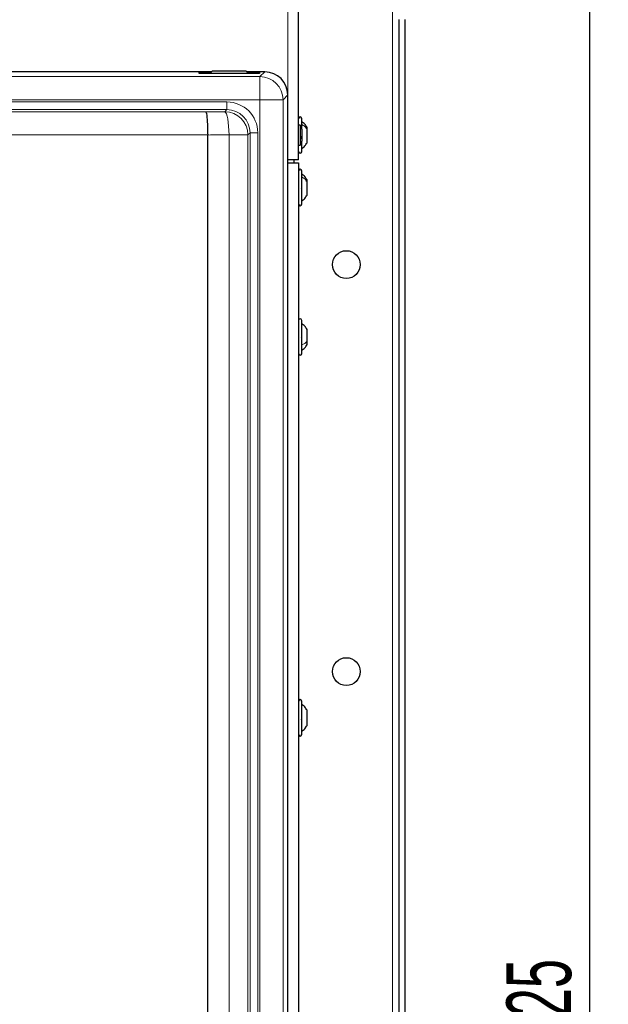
# Paper-space layout 'Blatt3' of a CAD drawing. Header units: millimetres. Extents: x 5 to 418, y 2 to 292.
# Tile 45 of 100: x 121 to 152, y 164 to 218. Entities that reach past the tile are written whole.
import ezdxf

# ---------------------------------------------------------------- set-up
doc = ezdxf.new("R2010")
doc.units = ezdxf.units.MM
doc.layers.add('SLD-0', color=7, linetype='Continuous')
doc.styles.add('SLDTEXTSTYLE0', font='TXT', dxfattribs={"width": 0.605})
doc.dimstyles.new('SLDDIMSTYLE0', dxfattribs={"dimtxt": 3.5, "dimasz": 3.302, "dimexe": 0, "dimexo": 0.0625, "dimgap": 0.875, "dimtad": 1, "dimdec": 0, "dimlfac": 6, "dimrnd": 1e-09, "dimzin": 12, "dimdsep": 46, "dimtxsty": 'SLDTEXTSTYLE0', "dimsah": 1, "dimcen": 0.09, "dimadec": 0, "dimazin": 3, "dimtfac": 1, "dimtofl": 0, "dimtmove": 0, "dimatfit": 3, "dimfxl": 1, "dimfrac": 2, "dimtolj": 1, "dimtzin": 12, "dimarcsym": 0})

# ---------------------------------------------------------------- blocks, each defined once
blk = doc.blocks.new('_D_16')
at = {"layer": 'SLD-0', "color": 7}
for p, q in [((140.708, 251.341), (152.375, 251.341)), ((151.375, 80.527), (151.375, 251.341)), ((124.53, 80.527), (152.375, 80.527))]:
    blk.add_line(p, q, dxfattribs=at)
for points in [[(151.375, 251.341), (150.867, 248.039), (151.883, 248.039)], [(151.375, 80.527), (151.883, 83.829), (150.867, 83.829)]]:
    blk.add_solid(points, dxfattribs=at)
at = {"layer": 'SLD-0', "color": 7, "insert": (146.863, 160.587), "char_height": 3.5, "attachment_point": 1, "rotation": 90, "style": 'SLDTEXTSTYLE0'}
blk.add_mtext('1025', dxfattribs=at)

psp = doc.layouts.new('Blatt3')

# ---------------------------------------------------------------- linework, layer by layer
at = {"color": 7, "linetype": 'Continuous', "lineweight": 18}
for p, q in [((140.7085, 251.3413), (140.7085, 92.1746)), ((135.0418, 210.0913), (135.0418, 241.3413)), ((109.1097, 214.5837), (133.5359, 214.5837)), ((130.5418, 214.767), (130.5418, 214.802)), ((133.2085, 214.767), (133.2085, 214.802)), ((133.5359, 214.5837), (133.7935, 214.8413)), ((133.5359, 213.3354), (133.5359, 214.5837)), ((135.0418, 213.593), (134.7842, 213.3354)), ((133.5359, 213.3354), (54.881, 213.3354)), ((56.666, 213.2148), (131.751, 213.2148)), ((131.751, 212.7987), (131.751, 213.2148)), ((133.5359, 213.3354), (134.7842, 213.3354)), ((133.5359, 127.3413), (133.5359, 213.3354)), ((134.7842, 213.3354), (134.7842, 127.3413)), ((131.751, 212.7987), (56.666, 212.7987)), ((57.814, 212.6771), (130.6029, 212.6771)), ((131.6389, 212.6867), (131.751, 212.7987)), ((130.7085, 211.4288), (57.7085, 211.4288)), ((131.8623, 134.2373), (131.8623, 211.4384)), ((132.8872, 211.4384), (131.8623, 211.4384)), ((132.9993, 211.5505), (132.8872, 211.4384)), ((132.8872, 211.4384), (132.8872, 134.2373)), ((132.9993, 134.1301), (132.9993, 211.5505)), ((132.9993, 211.5505), (133.4154, 211.5505)), ((133.4154, 211.5505), (133.4154, 134.1301)), ((135.0418, 149.9246), (135.0418, 209.9246))]:
    psp.add_line(p, q, dxfattribs=at)
at = {"color": 7, "linetype": 'Continuous', "lineweight": 25}
for p, q in [((135.6251, 210.0913), (135.6251, 241.3413)), ((141.0418, 217.6708), (141.0418, 147.5117)), ((141.3751, 217.6708), (141.3751, 147.5117)), ((130.9251, 214.8413), (113.0418, 214.8413)), ((130.8858, 214.802), (130.5418, 214.802)), ((130.5418, 214.767), (133.2085, 214.767)), ((130.9585, 214.8746), (130.8509, 214.767)), ((132.7918, 214.8746), (130.9585, 214.8746)), ((132.8994, 214.767), (132.7918, 214.8746)), ((133.7935, 214.8413), (132.8251, 214.8413)), ((133.2085, 214.802), (132.8644, 214.802)), ((135.0418, 159.0079), (135.0418, 213.593)), ((135.7085, 211.9688), (135.6251, 211.9688)), ((135.7085, 211.9688), (135.7085, 211.5485)), ((135.7918, 211.7489), (135.7918, 212.3246)), ((136.0835, 211.7507), (136.0835, 211.8371)), ((130.7085, 211.4279), (130.7085, 211.4288)), ((130.7085, 134.0833), (130.7085, 211.4279)), ((135.7085, 211.5485), (135.7085, 210.8804)), ((135.7918, 211.7483), (135.7918, 211.4983)), ((135.7918, 211.4983), (135.7918, 211.1009)), ((136.0835, 211.0121), (136.0835, 211.7507)), ((135.6251, 210.8804), (135.7085, 210.8804)), ((135.7918, 210.5246), (135.7918, 211.1009)), ((135.6251, 210.0913), (135.0418, 210.0913)), ((135.0418, 209.9246), (135.6251, 209.9246)), ((135.3751, 210.0913), (135.3751, 209.9246)), ((135.6251, 209.9246), (135.6251, 149.9246)), ((135.7918, 207.6913), (135.7918, 209.4913)), ((136.0835, 208.9133), (136.0835, 209.0038)), ((136.0835, 208.1788), (136.0835, 208.9133)), ((135.7918, 199.6079), (135.7918, 201.4079)), ((136.0835, 200.2682), (136.0835, 200.9204)), ((136.0835, 200.0955), (136.0835, 200.2682)), ((135.7918, 179.0246), (135.7918, 180.8246)), ((136.0835, 179.514), (136.0835, 180.3358)), ((136.0835, 179.5134), (136.0835, 179.514))]:
    psp.add_line(p, q, dxfattribs=at)
at = {"color": 7, "linetype": 'Continuous', "lineweight": 18, "flags": 128}
psp.add_lwpolyline([(131.6389, 212.6867), (131.6811, 212.6521), (131.7218, 212.5739), (131.7596, 212.4548), (131.7929, 212.2992), (131.8208, 212.1126), (131.8421, 211.9018), (131.8561, 211.6744), (131.8623, 211.4384)], dxfattribs=at)
at = {"color": 7, "linetype": 'Continuous', "lineweight": 25}
for centre in [(138.2085, 204.4246), (138.2085, 182.4246)]:
    psp.add_circle(centre, 0.75, dxfattribs=at)
at = {"color": 7, "linetype": 'Continuous', "lineweight": 18}
for centre in [(133.5319, 213.3314), (131.6349, 211.4344)]:
    psp.add_arc(centre, 1.2523, 0.1836, 89.8164, dxfattribs=at)
at = {"color": 7, "linetype": 'Continuous', "lineweight": 25}
for centre, radius, start, end in [((135.7085, 212.3246), 0.0833, 0, 180), ((135.4585, 211.7483), 0.3333, 360, 41.40962), ((135.4585, 211.1009), 0.3333, 318.59038, 0), ((135.7085, 210.5246), 0.0833, 180, 360), ((135.7085, 209.4913), 0.0833, 0, 180), ((135.7085, 207.6913), 0.0833, 180, 360), ((135.7085, 201.4079), 0.0833, 0, 180), ((135.7085, 199.6079), 0.0833, 180, 360), ((135.7085, 180.8246), 0.0833, 0, 180), ((135.7085, 179.0246), 0.0833, 180, 360)]:
    psp.add_arc(centre, radius, start, end, dxfattribs=at)
for centre, major_axis, ratio, start_param, end_param in [((130.5418, 214.7845), (0.3333, 0), 0.0524078, 1.5707963, 4.712389), ((133.2085, 214.7845), (0.3333, 0), 0.0524078, 4.712389, 7.8539816), ((133.7901, 213.5896), (0.8863, 0.8863), 0.9972647, 5.4991567, 7.0672139)]:
    psp.add_ellipse(centre, major_axis=major_axis, ratio=ratio, start_param=start_param, end_param=end_param, dxfattribs=at)
at = {"color": 7, "linetype": 'Continuous', "lineweight": 18}
for centre, major_axis, ratio, start_param, end_param in [((131.7464, 211.5459), (-1.1817, -1.1817), 0.9972647, 2.357564, 3.9256213), ((113.995, 217.7787), (98.75, 0), 0.0524078, 4.8813738, 4.8920263), ((131.7464, 211.5459), (0.8879, 0.8879), 0.9954519, 5.4991567, 7.0672139), ((113.995, 216.5304), (100, 0), 0.0517527, 4.8803118, 4.8920263)]:
    psp.add_ellipse(centre, major_axis=major_axis, ratio=ratio, start_param=start_param, end_param=end_param, dxfattribs=at)
at = {"color": 7, "linetype": 'Continuous', "lineweight": 25}
for points, knots in [([(130.6029, 212.6771), (130.6031, 212.677), (130.6092, 212.6731), (130.6271, 212.6432), (130.6555, 212.5073), (130.6834, 212.2228), (130.7031, 211.8495), (130.7067, 211.5691), (130.7085, 211.4288)], [0, 0, 0, 0, 0.0037153, 0.1138665, 0.3361641, 0.5577007, 0.7788433, 1, 1, 1, 1]), ([(136.0835, 211.8371), (136.0441, 211.8989), (135.9652, 212.0226), (135.8496, 212.1128), (135.7918, 212.1579)], [0, 0, 0, 0, 0.5, 1, 1, 1, 1]), ([(135.7633, 211.3721), (135.7672, 211.367), (135.775, 211.3567), (135.7842, 211.3341), (135.7903, 211.3085), (135.7925, 211.2823), (135.7904, 211.2596), (135.7842, 211.2438), (135.775, 211.2355), (135.7672, 211.2365), (135.7633, 211.237)], [0, 0, 0, 0, 0.1252207, 0.2494814, 0.3743239, 0.4990613, 0.6238954, 0.7493873, 0.8744403, 1, 1, 1, 1]), ([(135.7918, 210.6913), (135.8496, 210.7364), (135.9652, 210.8266), (136.0441, 210.9503), (136.0835, 211.0121)], [0, 0, 0, 0, 0.5, 1, 1, 1, 1]), ([(136.0835, 209.0038), (136.0441, 209.0656), (135.9652, 209.1893), (135.8496, 209.2795), (135.7918, 209.3246)], [0, 0, 0, 0, 0.5, 1, 1, 1, 1]), ([(136.0549, 208.916), (136.0588, 208.9228), (136.0664, 208.9365), (136.0734, 208.9492), (136.0754, 208.9523), (136.0755, 208.9524)], [0, 0, 0, 0, 0.4939134, 0.9883772, 1, 1, 1, 1]), ([(135.7633, 208.5439), (135.7672, 208.5388), (135.775, 208.5288), (135.7842, 208.5064), (135.7903, 208.4808), (135.7925, 208.4546), (135.7904, 208.4317), (135.7842, 208.4155), (135.775, 208.4068), (135.7672, 208.4075), (135.7633, 208.4079)], [0, 0, 0, 0, 0.1252207, 0.2494814, 0.3743239, 0.4990613, 0.6238954, 0.7493873, 0.8744403, 1, 1, 1, 1]), ([(135.7918, 207.8579), (135.8496, 207.9031), (135.9652, 207.9933), (136.0441, 208.1169), (136.0835, 208.1788)], [0, 0, 0, 0, 0.50000001, 1, 1, 1, 1]), ([(136.0835, 200.9204), (136.0441, 200.9823), (135.9652, 201.1059), (135.8496, 201.1961), (135.7918, 201.2413)], [0, 0, 0, 0, 0.4999999, 1, 1, 1, 1]), ([(135.7633, 200.6111), (135.7672, 200.6094), (135.775, 200.6058), (135.7842, 200.5911), (135.7903, 200.5702), (135.7925, 200.5444), (135.7904, 200.5177), (135.7843, 200.494), (135.775, 200.4755), (135.7672, 200.4691), (135.7633, 200.4659)], [0, 0, 0, 0, 0.1251933, 0.2494385, 0.3742794, 0.4990244, 0.6238686, 0.7493688, 0.8744304, 1, 1, 1, 1]), ([(136.0253, 200.2337), (136.0254, 200.2336), (136.0262, 200.2317), (136.0348, 200.2191), (136.0469, 200.201), (136.0549, 200.1889)], [0, 0, 0, 0, 0.0132513, 0.3432726, 1, 1, 1, 1]), ([(135.7918, 199.7746), (135.8496, 199.8197), (135.9652, 199.91), (136.0441, 200.0336), (136.0835, 200.0955)], [0, 0, 0, 0, 0.5000001, 1, 1, 1, 1]), ([(136.0835, 180.3358), (136.0441, 180.3974), (135.9652, 180.5207), (135.8496, 180.6106), (135.7918, 180.6556)], [0, 0, 0, 0, 0.5, 1, 1, 1, 1]), ([(135.7633, 179.9671), (135.7672, 179.9639), (135.775, 179.9575), (135.7842, 179.9392), (135.7903, 179.9157), (135.7925, 179.889), (135.7904, 179.8632), (135.7842, 179.842), (135.775, 179.8272), (135.7672, 179.8236), (135.7633, 179.8218)], [0, 0, 0, 0, 0.1252217, 0.2494831, 0.3743256, 0.4990628, 0.6238964, 0.749388, 0.8744406, 1, 1, 1, 1]), ([(135.7918, 179.1937), (135.8496, 179.2386), (135.9652, 179.3286), (136.0441, 179.4518), (136.0835, 179.5134)], [0, 0, 0, 0, 0.5, 1, 1, 1, 1])]:
    psp.add_open_spline(points, degree=3, knots=knots, dxfattribs=at)
at = {"color": 7, "linetype": 'Continuous', "lineweight": 18}
for points in [[(135.7918, 212.0043), (135.8496, 211.9686), (135.9652, 211.8973), (136.0441, 211.7996), (136.0835, 211.7507)], [(135.7918, 209.1637), (135.8496, 209.1285), (135.9652, 209.0581), (136.0441, 208.9616), (136.0835, 208.9133)], [(135.7918, 200.0818), (135.8496, 200.108), (135.9652, 200.1605), (136.0441, 200.2323), (136.0835, 200.2682)], [(135.7918, 179.1946), (135.8496, 179.2395), (135.9652, 179.3293), (136.0441, 179.4524), (136.0835, 179.514)]]:
    psp.add_open_spline(points, degree=3, dxfattribs=at)

# ---------------------------------------------------------------- dimensions: what is measured, and where the dimension line sits
at = {"layer": 'SLD-0', "color": 7}
dim = psp.add_linear_dim(base=(151.3751, 251.3413), p1=(124.5303, 80.5275), p2=(140.7085, 251.3413), angle=90, dimstyle='SLDDIMSTYLE0', dxfattribs=at)
dim.commit()
dim.dimension.update_dxf_attribs({"geometry": '_D_16', "text_midpoint": (151.3751, 165.9344), "dimtype": 160})

doc.saveas('drawing.dxf')
